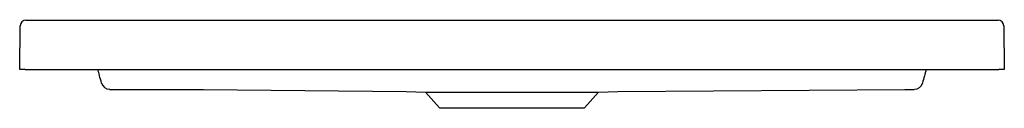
# Model space of a CAD drawing. Header units: millimetres. Extents: x 4080.459 to 4081.158, y 2378.457 to 2378.519.
import ezdxf

# ---------------------------------------------------------------- set-up
doc = ezdxf.new("R2010")
doc.units = ezdxf.units.MM
doc.layers.add('SANINDUSA', color=3, linetype='Continuous')

msp = doc.modelspace()

# ---------------------------------------------------------------- linework, layer by layer
at = {"layer": 'SANINDUSA', "linetype": 'Continuous'}
for p, q in [((4080.46355, 2378.51899), (4081.15357, 2378.51899)), ((4080.45912, 2378.48399), (4080.45955, 2378.51505)), ((4081.15757, 2378.51505), (4081.158, 2378.48399)), ((4080.46312, 2378.48399), (4080.45912, 2378.48399)), ((4080.46312, 2378.48399), (4081.154, 2378.48399)), ((4081.158, 2378.48399), (4081.154, 2378.48399)), ((4080.73355, 2378.46836), (4080.7471, 2378.46789)), ((4080.7471, 2378.46789), (4080.75714, 2378.45684)), ((4080.7471, 2378.46789), (4080.87002, 2378.46789)), ((4080.85997, 2378.45684), (4080.87002, 2378.46789)), ((4080.87002, 2378.46789), (4080.8836, 2378.46836)), ((4080.8836, 2378.46837), (4081.08749, 2378.46983)), ((4080.75714, 2378.45684), (4080.85997, 2378.45684))]:
    msp.add_line(p, q, dxfattribs=at)
at = {"layer": 'SANINDUSA', "linetype": 'Continuous', "flags": 128}
msp.add_lwpolyline([(4080.52963, 2378.46983), (4080.54163, 2378.46982), (4080.58963, 2378.46981), (4080.73355, 2378.46836)], dxfattribs=at)
at = {"layer": 'SANINDUSA', "linetype": 'Continuous'}
for centre, radius, start, end in [((4080.46355, 2378.51499), 0.004, 90, 179.2), ((4081.15357, 2378.51499), 0.004, 0.8, 90), ((4080.52299, 2378.47595), 0.006, 195.0033, 269.94001), ((4081.09413, 2378.47595), 0.006, 270.06065, 344.9967)]:
    msp.add_arc(centre, radius, start, end, dxfattribs=at)
for points, knots in [([(4080.51719, 2378.4744), (4080.51671, 2378.47619), (4080.51586, 2378.47936), (4080.515, 2378.48259), (4080.51462, 2378.48399)], [0, 0, 0, 0, 0.568067, 1, 1, 1, 1]), ([(4081.10249, 2378.48399), (4081.10209, 2378.48247), (4081.10122, 2378.47924), (4081.10037, 2378.47607), (4081.09992, 2378.4744)], [0, 0, 0, 0, 0.470231, 1, 1, 1, 1]), ([(4080.52298, 2378.46995), (4080.52299, 2378.46994), (4080.52303, 2378.46993), (4080.52315, 2378.46992), (4080.5232, 2378.46992), (4080.52332, 2378.46991), (4080.52339, 2378.46991), (4080.52363, 2378.4699), (4080.52383, 2378.46989), (4080.52431, 2378.46987), (4080.52458, 2378.46987), (4080.52519, 2378.46986), (4080.52554, 2378.46985), (4080.52626, 2378.46984), (4080.52665, 2378.46984), (4080.52726, 2378.46983), (4080.52747, 2378.46983), (4080.52789, 2378.46983), (4080.5281, 2378.46983), (4080.52875, 2378.46983), (4080.52918, 2378.46983), (4080.52963, 2378.46983)], [0, 0, 0, 0, 0.125, 0.125, 0.1875, 0.1875, 0.25, 0.25, 0.375, 0.375, 0.5, 0.5, 0.625, 0.625, 0.75, 0.75, 0.8125, 0.8125, 0.875, 0.875, 1, 1, 1, 1]), ([(4081.08749, 2378.46983), (4081.08793, 2378.46983), (4081.08837, 2378.46983), (4081.08924, 2378.46983), (4081.08966, 2378.46983), (4081.09027, 2378.46984), (4081.09047, 2378.46984), (4081.09086, 2378.46984), (4081.09105, 2378.46984), (4081.09159, 2378.46985), (4081.09193, 2378.46986), (4081.09239, 2378.46987), (4081.09253, 2378.46987), (4081.09281, 2378.46987), (4081.09293, 2378.46988), (4081.09329, 2378.46989), (4081.09349, 2378.4699), (4081.09373, 2378.46991), (4081.0938, 2378.46991), (4081.09392, 2378.46992), (4081.09397, 2378.46992), (4081.09409, 2378.46993), (4081.09413, 2378.46994), (4081.09413, 2378.46995)], [0, 0, 0, 0, 0.125, 0.125, 0.25, 0.25, 0.3125, 0.3125, 0.375, 0.375, 0.5, 0.5, 0.5625, 0.5625, 0.625, 0.625, 0.75, 0.75, 0.8125, 0.8125, 0.875, 0.875, 1, 1, 1, 1])]:
    msp.add_open_spline(points, degree=3, knots=knots, dxfattribs=at)

doc.saveas('drawing.dxf')
